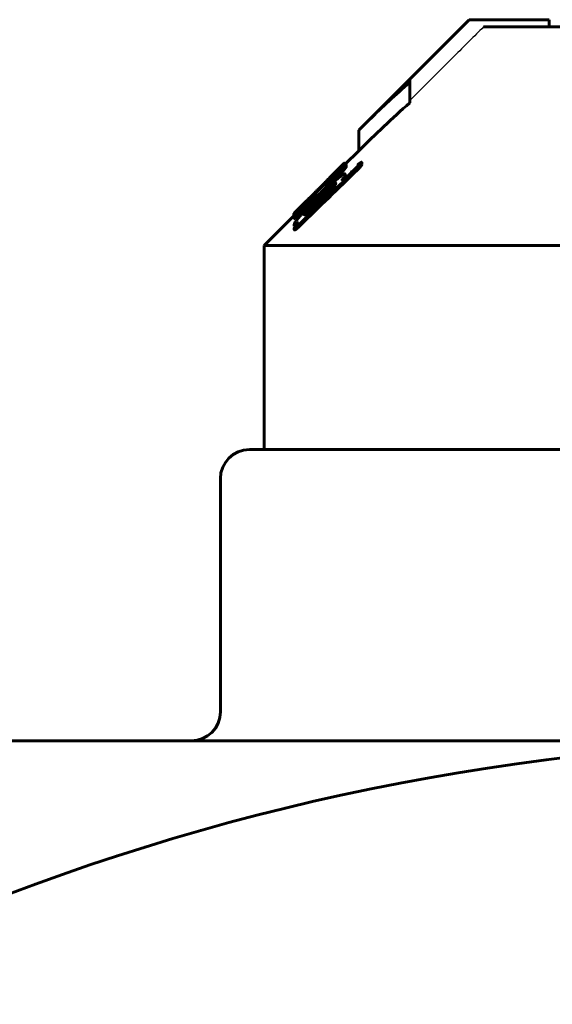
# Model space of a CAD drawing. Header units: millimetres. Extents: x -382 to 849, y -192 to 192.
# Tile 10 of 14: x 610 to 646, y 122 to 190. Entities that reach past the tile are written whole.
import ezdxf

# ---------------------------------------------------------------- set-up
doc = ezdxf.new("R2010")
doc.units = ezdxf.units.MM
doc.linetypes.add('K5LT-1', pattern=[0])
doc.linetypes.add('K5LT_BASIC', pattern=[0])
doc.layers.add('Системный слой (1)', color=7, linetype='Continuous', true_color=0x6c6c6c)

# ---------------------------------------------------------------- blocks, each defined once
blk = doc.blocks.new('U36')
at = {"layer": 'Системный слой (1)', "color": 150, "linetype": 'K5LT_BASIC', "lineweight": 60, "true_color": 0x0080ff}
for p, q in [((632.15, 179.686), (632.139, 179.675)), ((632.156, 179.69), (632.15, 179.686)), ((632.157, 179.691), (632.156, 179.69)), ((632.156, 179.688), (632.157, 179.69)), ((632.157, 179.69), (632.157, 179.691)), ((632.157, 179.691), (632.157, 179.691))]:
    blk.add_line(p, q, dxfattribs=at)
blk = doc.blocks.new('U39')
at = {"layer": 'Системный слой (1)', "color": 150, "linetype": 'K5LT_BASIC', "lineweight": 60, "true_color": 0x0080ff}
for p, q in [((631.165, 178.413), (631.088, 178.339)), ((631.01, 178.265), (630.931, 178.189)), ((631.088, 178.339), (631.01, 178.265))]:
    blk.add_line(p, q, dxfattribs=at)
blk = doc.blocks.new('U40')
at = {"layer": 'Системный слой (1)', "color": 150, "linetype": 'K5LT_BASIC', "lineweight": 60, "true_color": 0x0080ff}
for p, q in [((630.16, 177.24), (630.166, 177.229)), ((630.166, 177.229), (630.186, 177.231)), ((630.186, 177.231), (630.227, 177.255))]:
    blk.add_line(p, q, dxfattribs=at)
blk = doc.blocks.new('U42')
at = {"layer": 'Системный слой (1)', "color": 150, "linetype": 'K5LT_BASIC', "lineweight": 60, "true_color": 0x0080ff}
for p, q in [((628.68, 175.319), (628.693, 175.309)), ((628.693, 175.309), (628.715, 175.306)), ((628.715, 175.306), (628.744, 175.311))]:
    blk.add_line(p, q, dxfattribs=at)
blk = doc.blocks.new('U43')
at = {"layer": 'Системный слой (1)', "color": 150, "linetype": 'K5LT_BASIC', "lineweight": 60, "true_color": 0x0080ff}
for p, q in [((628.636, 176.069), (628.637, 176.075)), ((628.637, 176.075), (628.642, 176.085)), ((628.642, 176.085), (628.65, 176.097))]:
    blk.add_line(p, q, dxfattribs=at)
blk = doc.blocks.new('U46')
at = {"layer": 'Системный слой (1)', "color": 150, "linetype": 'K5LT_BASIC', "lineweight": 60, "true_color": 0x0080ff}
for p, q in [((631.322, 178.34), (631.615, 178.653)), ((631.615, 178.653), (631.886, 178.953)), ((631.014, 178.017), (631.322, 178.34))]:
    blk.add_line(p, q, dxfattribs=at)
blk = doc.blocks.new('U48')
at = {"layer": 'Системный слой (1)', "color": 150, "linetype": 'K5LT_BASIC', "lineweight": 60, "true_color": 0x0080ff}
for p, q in [((632.157, 179.609), (632.189, 179.631)), ((632.189, 179.631), (632.208, 179.639)), ((632.208, 179.639), (632.214, 179.633))]:
    blk.add_line(p, q, dxfattribs=at)
blk = doc.blocks.new('U53')
at = {"layer": 'Системный слой (1)', "color": 150, "linetype": 'K5LT_BASIC', "lineweight": 60, "true_color": 0x0080ff}
for p, q in [((628.65, 176.041), (628.661, 176.051)), ((628.661, 176.051), (628.692, 176.078)), ((628.692, 176.078), (628.735, 176.118))]:
    blk.add_line(p, q, dxfattribs=at)
blk = doc.blocks.new('U54')
at = {"layer": 'Системный слой (1)', "color": 150, "linetype": 'K5LT_BASIC', "lineweight": 60, "true_color": 0x0080ff}
for p, q in [((630.294, 177.83), (632.062, 179.599)), ((628.768, 176.304), (629.524, 177.061))]:
    blk.add_line(p, q, dxfattribs=at)
blk = doc.blocks.new('U55')
at = {"layer": 'Системный слой (1)', "color": 150, "linetype": 'K5LT_BASIC', "lineweight": 60, "true_color": 0x0080ff}
for p, q in [((632.157, 179.552), (633.105, 180.5)), ((626.605, 174), (628.65, 176.045))]:
    blk.add_line(p, q, dxfattribs=at)
blk = doc.blocks.new('U61')
at = {"layer": 'Системный слой (1)', "color": 150, "linetype": 'K5LT_BASIC', "lineweight": 60, "true_color": 0x0080ff}
for p, q in [((629.693, 176.942), (629.832, 177.088)), ((629.832, 177.088), (629.976, 177.236)), ((629.976, 177.236), (630.123, 177.385))]:
    blk.add_line(p, q, dxfattribs=at)
blk = doc.blocks.new('U62')
at = {"layer": 'Системный слой (1)', "color": 150, "linetype": 'K5LT_BASIC', "lineweight": 60, "true_color": 0x0080ff}
for p, q in [((630.902, 177.639), (631.194, 177.902)), ((631.194, 177.902), (631.446, 178.097)), ((630.604, 177.359), (630.902, 177.639))]:
    blk.add_line(p, q, dxfattribs=at)
blk = doc.blocks.new('U63')
at = {"layer": 'Системный слой (1)', "color": 150, "linetype": 'K5LT_BASIC', "lineweight": 60, "true_color": 0x0080ff}
for p, q in [((632.173, 178.686), (632.178, 178.697)), ((632.178, 178.697), (632.182, 178.708)), ((632.182, 178.708), (632.186, 178.718))]:
    blk.add_line(p, q, dxfattribs=at)

msp = doc.modelspace()

# ---------------------------------------------------------------- linework, layer by layer
at = {"layer": 'Системный слой (1)', "color": 150, "linetype": 'K5LT_BASIC', "lineweight": 60, "true_color": 0x0080ff}
for p, q in [((633.105, 181.914), (640.691, 189.5)), ((640.691, 189.5), (640.75, 189.5)), ((646.18, 189.5), (640.75, 189.5)), ((646.18, 189), (646.18, 189.5)), ((641.666, 189), (664.855, 189)), ((636.605, 185.363), (636.605, 185.211)), ((636.605, 183.797), (636.605, 185.211)), ((633.105, 180.5), (633.105, 181.914)), ((631.886, 178.953), (631.886, 179.094)), ((632.086, 179.471), (632.156, 179.547)), ((632.156, 179.547), (632.156, 179.688)), ((632.157, 179.55), (632.157, 179.691)), ((632.214, 179.609), (632.214, 179.633)), ((632.244, 179.558), (632.244, 179.545)), ((632.244, 179.404), (632.244, 179.545)), ((633.015, 179.194), (633.015, 179.335)), ((633.319, 179.566), (633.319, 179.707)), ((631.112, 178.621), (631.112, 178.624)), ((631.112, 178.561), (631.112, 178.621)), ((631.255, 178.792), (631.221, 178.758)), ((631.255, 178.776), (631.255, 178.792)), ((631.419, 178.917), (631.31, 178.808)), ((631.31, 178.754), (631.31, 178.808)), ((631.419, 178.859), (631.419, 178.917)), ((631.579, 178.912), (631.579, 178.897)), ((631.917, 178.442), (631.954, 178.474)), ((632.186, 178.718), (632.186, 178.86)), ((630.952, 178.095), (630.519, 177.659)), ((630.771, 178.226), (630.771, 178.303)), ((630.843, 178.102), (630.84, 178.099)), ((630.843, 178.244), (630.931, 178.331)), ((630.843, 178.102), (630.843, 178.244)), ((630.931, 178.189), (630.843, 178.102)), ((630.877, 178.111), (630.843, 178.079)), ((630.931, 178.189), (630.931, 178.331)), ((630.952, 177.959), (630.952, 178.095)), ((629.673, 177.193), (629.765, 177.285)), ((629.782, 177.302), (629.782, 177.317)), ((630.14, 177.544), (630.123, 177.527)), ((630.123, 177.385), (630.123, 177.527)), ((630.14, 177.402), (630.123, 177.385)), ((630.14, 177.402), (630.14, 177.544)), ((630.16, 177.24), (630.16, 177.382)), ((630.232, 177.688), (630.232, 177.733)), ((630.3, 177.205), (630.406, 177.309)), ((630.406, 177.168), (630.3, 177.064)), ((630.604, 177.164), (630.317, 176.885)), ((630.372, 177.399), (630.427, 177.452)), ((630.519, 177.543), (630.519, 177.659)), ((630.604, 177.359), (630.604, 177.5)), ((629.475, 176.997), (629.475, 177.011)), ((629.547, 176.723), (629.512, 176.689)), ((629.547, 176.581), (629.512, 176.547)), ((629.547, 176.581), (629.547, 176.723)), ((629.816, 177.038), (629.816, 177.026)), ((629.816, 176.885), (629.816, 177.026)), ((628.636, 176.031), (628.636, 176.069)), ((628.65, 176.041), (628.65, 176.183)), ((628.667, 175.87), (628.667, 176.012)), ((628.827, 176.226), (628.827, 176.343)), ((628.953, 176.045), (628.953, 176.187)), ((629.472, 176.172), (629.446, 176.139)), ((629.472, 176.172), (629.472, 176.314)), ((628.68, 175.319), (628.68, 175.461)), ((628.68, 175.068), (628.68, 175.21)), ((628.697, 175.08), (628.697, 175.222)), ((629.076, 175.37), (629.076, 175.511)), ((626.605, 174), (706.605, 174)), ((626.605, 160), (626.605, 174)), ((707.605, 160), (625.605, 160)), ((623.605, 158), (623.605, 142)), ((666.605, 140), (518.605, 140))]:
    msp.add_line(p, q, dxfattribs=at)
msp.add_circle((666.605, -22), 162, dxfattribs=at)
for centre, start, end in [((625.605, 158), 90, 180), ((621.605, 142), 270, 0)]:
    msp.add_arc(centre, 2, start, end, dxfattribs=at)
at = {"layer": 'Системный слой (1)', "color": 7, "linetype": 'K5LT-1'}
for points, knots in [([(640.75, 189.5), (640.535, 189.286), (639.153, 187.907), (637.772, 186.528), (636.605, 185.363)], [0, 0, 0, 0, 0.304, 1.954023, 1.954023, 1.954023, 1.954023]), ([(641.666, 189), (641.347, 188.681), (640.668, 188.004), (639.638, 186.976), (638.271, 185.612), (637.262, 184.605), (636.605, 183.949)], [0, 0, 0, 0, 1.276408, 2.707342, 4.113524, 6.73638, 6.73638, 6.73638, 6.73638])]:
    msp.add_open_spline(points, degree=3, knots=knots, dxfattribs=at)
at = {"layer": 'Системный слой (1)', "color": 150, "linetype": 'K5LT_BASIC', "lineweight": 60, "true_color": 0x0080ff}
for points, knots in [([(636.605, 185.211), (636.128, 184.792), (635.194, 183.946), (634.033, 182.835), (633.344, 182.154), (633.105, 181.914)], [0, 0, 0, 0, 2.4017, 4.74577, 6, 6, 6, 6]), ([(636.605, 183.797), (636.006, 183.271), (634.829, 182.195), (633.675, 181.07), (633.105, 180.5)], [0, 0, 0, 0, 2.51244, 5, 5, 5, 5]), ([(631.992, 179.392), (631.888, 179.299), (631.662, 179.091), (631.281, 178.728), (630.878, 178.333), (630.602, 178.059), (630.464, 177.921)], [0, 0, 0, 0, 1.699632, 3.43004, 5.197194, 7, 7, 7, 7]), ([(630.952, 178.095), (631.059, 178.205), (631.213, 178.365), (631.444, 178.61), (631.654, 178.837), (631.809, 179.008), (631.886, 179.094)], [0, 0, 0, 0, 2.220592, 3.246296, 5.043341, 7, 7, 7, 7]), ([(631.419, 178.917), (631.51, 179.009), (631.665, 179.167), (631.811, 179.319), (631.885, 179.396), (631.926, 179.44), (631.973, 179.49), (632.019, 179.54), (632.091, 179.617), (632.132, 179.662), (632.154, 179.686), (632.156, 179.688)], [0, 0, 0, 0, 2.839157, 4.897006, 5.403898, 5.985571, 6.786306, 7.740498, 8.677308, 11.68046, 12, 12, 12, 12]), ([(631.886, 179.094), (631.92, 179.134), (631.98, 179.204), (632.053, 179.292), (632.105, 179.355), (632.144, 179.403), (632.176, 179.443), (632.199, 179.473), (632.219, 179.5), (632.236, 179.526), (632.244, 179.54), (632.244, 179.545), (632.244, 179.545)], [0, 0, 0, 0, 2.849149, 4.971425, 6.444351, 7.770175, 8.839568, 9.923347, 10.539356, 11.615873, 12.844794, 13, 13, 13, 13]), ([(631.886, 178.953), (631.92, 178.993), (631.98, 179.063), (632.053, 179.15), (632.105, 179.214), (632.144, 179.261), (632.176, 179.302), (632.199, 179.332), (632.219, 179.359), (632.236, 179.384), (632.244, 179.399), (632.244, 179.403), (632.244, 179.404)], [0, 0, 0, 0, 2.849149, 4.971425, 6.444351, 7.770175, 8.839568, 9.923347, 10.539356, 11.615873, 12.844794, 13, 13, 13, 13]), ([(632.244, 179.558), (632.244, 179.564), (632.239, 179.57), (632.219, 179.564), (632.193, 179.55), (632.162, 179.529), (632.114, 179.493), (632.059, 179.449), (632.013, 179.41), (631.992, 179.392)], [0, 0, 0, 0, 1.881133, 3.303553, 4.226116, 5.764853, 6.799753, 8.634258, 10, 10, 10, 10]), ([(633.319, 179.707), (633.312, 179.712), (633.3, 179.716), (633.276, 179.709), (633.263, 179.704), (633.25, 179.697), (633.23, 179.686), (633.205, 179.669), (633.176, 179.648), (633.147, 179.624), (633.094, 179.578), (633.049, 179.537), (633.015, 179.504)], [0, 0, 0, 0, 3.054772, 4.087976, 4.537085, 5.197613, 6.089196, 7.063609, 8.046294, 8.99553, 9.83962, 13, 13, 13, 13]), ([(633.015, 179.335), (633.045, 179.364), (633.089, 179.408), (633.148, 179.471), (633.184, 179.512), (633.215, 179.549), (633.239, 179.581), (633.282, 179.64), (633.306, 179.681), (633.319, 179.707)], [0, 0, 0, 0, 2.082945, 3.070418, 4.43191, 5.06467, 5.886025, 6.884231, 10, 10, 10, 10]), ([(633.015, 179.194), (633.045, 179.223), (633.089, 179.267), (633.148, 179.329), (633.184, 179.371), (633.215, 179.408), (633.239, 179.439), (633.282, 179.498), (633.306, 179.539), (633.319, 179.566)], [0, 0, 0, 0, 2.082945, 3.070418, 4.43191, 5.06467, 5.886025, 6.884231, 10, 10, 10, 10]), ([(631.917, 178.803), (631.822, 178.729), (631.653, 178.591), (631.429, 178.397), (631.282, 178.265), (631.129, 178.125), (630.85, 177.866), (630.596, 177.62), (630.427, 177.452)], [0, 0, 0, 0, 1.958425, 3.296974, 4.12341, 4.583495, 6.018114, 9, 9, 9, 9]), ([(630.771, 178.303), (630.787, 178.32), (630.814, 178.348), (630.867, 178.403), (630.908, 178.444), (630.951, 178.487), (630.988, 178.524), (631.028, 178.564), (631.073, 178.609), (631.137, 178.674), (631.188, 178.724), (631.221, 178.758)], [0, 0, 0, 0, 2.928045, 4.07222, 5.663341, 6.510877, 7.34066, 8.193089, 9.113181, 10.081488, 12, 12, 12, 12]), ([(630.877, 178.111), (630.937, 178.173), (631.026, 178.266), (631.147, 178.393), (631.232, 178.484), (631.324, 178.583), (631.389, 178.654), (631.449, 178.722), (631.488, 178.768), (631.529, 178.817), (631.556, 178.854), (631.575, 178.882), (631.579, 178.893), (631.579, 178.897)], [0, 0, 0, 0, 2.759405, 4.05489, 5.662593, 6.8493, 8.664734, 9.096276, 10.321451, 11.150252, 12.121756, 12.997684, 14, 14, 14, 14]), ([(631.579, 178.912), (631.579, 178.915), (631.577, 178.916), (631.564, 178.91), (631.545, 178.897), (631.52, 178.877), (631.493, 178.855), (631.462, 178.828), (631.426, 178.796), (631.39, 178.763), (631.342, 178.72), (631.27, 178.653), (631.161, 178.55), (631.042, 178.437), (630.963, 178.361), (630.931, 178.331)], [0, 0, 0, 0, 0.876333, 1.661463, 2.622109, 3.317114, 4.083198, 4.884177, 5.73278, 6.625186, 7.396228, 8.866036, 11.249643, 14.103123, 16, 16, 16, 16]), ([(631.419, 178.945), (631.388, 178.913), (631.335, 178.858), (631.269, 178.79), (631.222, 178.742), (631.192, 178.711), (631.168, 178.685), (631.149, 178.665), (631.131, 178.645), (631.118, 178.631), (631.113, 178.625), (631.112, 178.624), (631.112, 178.624)], [0, 0, 0, 0, 3.290735, 5.625847, 7.1729, 8.598658, 9.218678, 10.329102, 11.161718, 12.052796, 12.761305, 13, 13, 13, 13]), ([(631.112, 178.621), (631.112, 178.621), (631.113, 178.621), (631.117, 178.624), (631.123, 178.63), (631.135, 178.641), (631.153, 178.658), (631.178, 178.681), (631.207, 178.708), (631.25, 178.75), (631.285, 178.784), (631.31, 178.808)], [0, 0, 0, 0, 0.74846, 1.327158, 2.095938, 3.010953, 4.174793, 5.676484, 7.160116, 8.512883, 12, 12, 12, 12]), ([(631.255, 178.792), (631.297, 178.834), (631.349, 178.886), (631.406, 178.942), (631.433, 178.969), (631.458, 178.994), (631.478, 179.013), (631.501, 179.036), (631.508, 179.041), (631.508, 179.041)], [0, 0, 0, 0, 3.068811, 3.791411, 4.811295, 5.6407, 6.54595, 7.429229, 10, 10, 10, 10]), ([(631.508, 179.041), (631.508, 179.04), (631.503, 179.034), (631.476, 179.005), (631.443, 178.971), (631.419, 178.945)], [0, 0, 0, 0, 1.589278, 3.106431, 6, 6, 6, 6]), ([(632.186, 178.86), (632.186, 178.882), (632.179, 178.91), (632.146, 178.921), (632.112, 178.915), (632.073, 178.901), (632.023, 178.875), (631.965, 178.838), (631.927, 178.81), (631.917, 178.803)], [0, 0, 0, 0, 2.860105, 4.573833, 5.888623, 6.638091, 8.005081, 9.509025, 10, 10, 10, 10]), ([(631.917, 178.442), (631.951, 178.486), (632.016, 178.573), (632.082, 178.67), (632.125, 178.738), (632.16, 178.799), (632.178, 178.838), (632.186, 178.86)], [0, 0, 0, 0, 2.080322, 4.132122, 5.125435, 6.090952, 8, 8, 8, 8]), ([(630.464, 177.921), (630.34, 177.797), (630.063, 177.518), (629.789, 177.241), (629.639, 177.088)], [0, 0, 0, 0, 2.238587, 5, 5, 5, 5]), ([(630.232, 177.733), (630.274, 177.776), (630.347, 177.851), (630.426, 177.934), (630.514, 178.027), (630.588, 178.107), (630.674, 178.199), (630.729, 178.258), (630.762, 178.294), (630.771, 178.303)], [0, 0, 0, 0, 1.423283, 2.676568, 3.371659, 5.634277, 6.958105, 9.197355, 10, 10, 10, 10]), ([(630.604, 177.5), (630.67, 177.563), (630.775, 177.663), (630.925, 177.803), (631.045, 177.913), (631.173, 178.025), (631.267, 178.105), (631.354, 178.175), (631.413, 178.219), (631.47, 178.254), (631.503, 178.269), (631.523, 178.273), (631.538, 178.269), (631.542, 178.26), (631.542, 178.25)], [0, 0, 0, 0, 2.544984, 3.931563, 5.637035, 7.099214, 8.85211, 9.382997, 10.851297, 11.587984, 12.582316, 13.279704, 13.759891, 15, 15, 15, 15]), ([(630.604, 177.164), (630.685, 177.243), (630.804, 177.363), (630.957, 177.522), (631.067, 177.642), (631.164, 177.751), (631.27, 177.875), (631.337, 177.956), (631.378, 178.008)], [0, 0, 0, 0, 2.472745, 3.684649, 4.932824, 6.217568, 7.16074, 9, 9, 9, 9]), ([(630.843, 178.244), (630.84, 178.24), (630.835, 178.235), (630.83, 178.229), (630.827, 178.224), (630.826, 178.222), (630.826, 178.222)], [0, 0, 0, 0, 2.597637, 3.993898, 5.287712, 7, 7, 7, 7]), ([(630.826, 178.222), (630.826, 178.217), (630.826, 178.208), (630.827, 178.193), (630.83, 178.17), (630.835, 178.133), (630.84, 178.099), (630.843, 178.079)], [0, 0, 0, 0, 0.884792, 1.687003, 2.733734, 5.086976, 8, 8, 8, 8]), ([(631.378, 178.008), (631.41, 178.048), (631.449, 178.101), (631.503, 178.182), (631.528, 178.223), (631.542, 178.25)], [0, 0, 0, 0, 2.443377, 3.441744, 6, 6, 6, 6]), ([(629.639, 177.088), (629.554, 177.001), (629.443, 176.886), (629.273, 176.708), (629.163, 176.591), (629.064, 176.486), (628.981, 176.396), (628.911, 176.32), (628.818, 176.216), (628.751, 176.139), (628.704, 176.078), (628.679, 176.042), (628.668, 176.022), (628.667, 176.014), (628.667, 176.012)], [0, 0, 0, 0, 2.871248, 3.784617, 5.959847, 6.87882, 7.531744, 9.266715, 9.800569, 11.843311, 12.82905, 13.442946, 14.626481, 15, 15, 15, 15]), ([(628.827, 176.343), (628.889, 176.402), (628.984, 176.493), (629.111, 176.615), (629.197, 176.698), (629.31, 176.808), (629.489, 176.984), (629.64, 177.133), (629.727, 177.221)], [0, 0, 0, 0, 2.355043, 3.309843, 4.006483, 4.93952, 6.615772, 9, 9, 9, 9]), ([(630.372, 177.399), (630.213, 177.242), (630.021, 177.049), (629.804, 176.825), (629.696, 176.713), (629.504, 176.51), (629.319, 176.308), (629.132, 176.096), (629.053, 176.004), (629.004, 175.946)], [0, 0, 0, 0, 3.146351, 3.842236, 4.488303, 5.408524, 7.951462, 8.672173, 10, 10, 10, 10]), ([(629.673, 177.193), (629.631, 177.151), (629.573, 177.094), (629.508, 177.03), (629.47, 176.992), (629.432, 176.956), (629.396, 176.921), (629.342, 176.87), (629.303, 176.833), (629.283, 176.815), (629.277, 176.81)], [0, 0, 0, 0, 2.295047, 3.065224, 3.772701, 4.627219, 5.586823, 6.546532, 9.446184, 11, 11, 11, 11]), ([(630.123, 177.527), (630.054, 177.457), (629.963, 177.364), (629.824, 177.22), (629.726, 177.119), (629.611, 176.998), (629.537, 176.919), (629.461, 176.836), (629.414, 176.783), (629.368, 176.729), (629.341, 176.695), (629.32, 176.664), (629.315, 176.651), (629.315, 176.647)], [0, 0, 0, 0, 2.745771, 3.602286, 5.601589, 6.755827, 8.551744, 8.974339, 10.531093, 11.10338, 12.079667, 12.863865, 14, 14, 14, 14]), ([(630.3, 177.205), (630.219, 177.125), (630.097, 177.003), (629.922, 176.821), (629.777, 176.665), (629.618, 176.487), (629.521, 176.374), (629.472, 176.314)], [0, 0, 0, 0, 2.086905, 3.155501, 4.732598, 6.193295, 8, 8, 8, 8]), ([(630.3, 177.064), (630.219, 176.984), (630.097, 176.862), (629.922, 176.679), (629.777, 176.524), (629.618, 176.346), (629.521, 176.233), (629.472, 176.172)], [0, 0, 0, 0, 2.086905, 3.155501, 4.732598, 6.193295, 8, 8, 8, 8]), ([(629.475, 177.011), (629.504, 177.041), (629.55, 177.086), (629.614, 177.15), (629.662, 177.198), (629.704, 177.24), (629.733, 177.269), (629.752, 177.287), (629.763, 177.299), (629.771, 177.306), (629.777, 177.312), (629.781, 177.316), (629.782, 177.317), (629.782, 177.317)], [0, 0, 0, 0, 3.459795, 5.316683, 7.549542, 9.342726, 10.752337, 11.538252, 12.094667, 12.66833, 13.059339, 13.531377, 14, 14, 14, 14]), ([(629.727, 177.221), (629.786, 177.279), (629.87, 177.364), (629.98, 177.475), (630.092, 177.588), (630.176, 177.674), (630.232, 177.733)], [0, 0, 0, 0, 2.341819, 3.374507, 4.472894, 7, 7, 7, 7]), ([(630.16, 177.696), (630.148, 177.682), (630.124, 177.658), (630.082, 177.613), (630.044, 177.572), (629.996, 177.522), (629.955, 177.478), (629.904, 177.425), (629.871, 177.392), (629.822, 177.342), (629.79, 177.31), (629.765, 177.285)], [0, 0, 0, 0, 2.582727, 4.224835, 6.130532, 7.08035, 8.87906, 9.419288, 10.422206, 10.778216, 12, 12, 12, 12]), ([(630.16, 177.382), (630.16, 177.374), (630.165, 177.366), (630.184, 177.371), (630.199, 177.379), (630.215, 177.388), (630.235, 177.402), (630.263, 177.423), (630.304, 177.457), (630.353, 177.501), (630.429, 177.571), (630.483, 177.623), (630.519, 177.659)], [0, 0, 0, 0, 2.829768, 4.166271, 4.871793, 5.485473, 6.30093, 7.183967, 8.069779, 9.547386, 10.646736, 13, 13, 13, 13]), ([(630.604, 177.5), (630.604, 177.5), (630.603, 177.5), (630.602, 177.499), (630.601, 177.498), (630.6, 177.498), (630.599, 177.497), (630.597, 177.495), (630.594, 177.492), (630.589, 177.487), (630.583, 177.481), (630.572, 177.471), (630.555, 177.454), (630.522, 177.423), (630.471, 177.373), (630.43, 177.332), (630.406, 177.309)], [0, 0, 0, 0, 0.156271, 0.253941, 0.321091, 0.398941, 0.495434, 0.607757, 0.890522, 1.393702, 1.765771, 2.585777, 3.986372, 6.275759, 10.906491, 17, 17, 17, 17]), ([(630.604, 177.359), (630.604, 177.359), (630.603, 177.359), (630.602, 177.358), (630.601, 177.357), (630.6, 177.356), (630.599, 177.355), (630.597, 177.353), (630.594, 177.35), (630.589, 177.346), (630.583, 177.34), (630.572, 177.33), (630.555, 177.313), (630.522, 177.281), (630.471, 177.232), (630.43, 177.191), (630.406, 177.168)], [0, 0, 0, 0, 0.156271, 0.253941, 0.321091, 0.398941, 0.495434, 0.607757, 0.890522, 1.393702, 1.765771, 2.585777, 3.986372, 6.275759, 10.906491, 17, 17, 17, 17]), ([(628.953, 176.187), (628.995, 176.222), (629.072, 176.286), (629.17, 176.371), (629.236, 176.43), (629.284, 176.472), (629.343, 176.527), (629.42, 176.599), (629.482, 176.659), (629.512, 176.689)], [0, 0, 0, 0, 2.658813, 4.571723, 5.500637, 6.224272, 7.028572, 8.529888, 10, 10, 10, 10]), ([(628.953, 176.045), (628.995, 176.08), (629.072, 176.144), (629.17, 176.229), (629.236, 176.289), (629.284, 176.331), (629.343, 176.385), (629.42, 176.457), (629.482, 176.517), (629.512, 176.547)], [0, 0, 0, 0, 2.658813, 4.571723, 5.500637, 6.224272, 7.028572, 8.529888, 10, 10, 10, 10]), ([(629.277, 176.81), (629.286, 176.819), (629.301, 176.836), (629.336, 176.871), (629.372, 176.908), (629.423, 176.959), (629.455, 176.991), (629.475, 177.011)], [0, 0, 0, 0, 1.97009, 2.96107, 5.401102, 6.462171, 8, 8, 8, 8]), ([(629.656, 176.91), (629.632, 176.889), (629.59, 176.851), (629.526, 176.794), (629.466, 176.743), (629.414, 176.7), (629.377, 176.672), (629.353, 176.656), (629.336, 176.646), (629.319, 176.639), (629.315, 176.642), (629.315, 176.647)], [0, 0, 0, 0, 1.493903, 2.770243, 4.382662, 5.900937, 7.153224, 8.081833, 8.975486, 9.997392, 12, 12, 12, 12]), ([(629.345, 176.13), (629.345, 176.119), (629.351, 176.107), (629.375, 176.107), (629.403, 176.116), (629.438, 176.134), (629.477, 176.158), (629.517, 176.186), (629.564, 176.22), (629.621, 176.265), (629.686, 176.317), (629.778, 176.395), (629.895, 176.497), (630.031, 176.62), (630.172, 176.749), (630.266, 176.837), (630.317, 176.885)], [0, 0, 0, 0, 1.650226, 2.641201, 3.44972, 4.375546, 5.161701, 5.773517, 6.554298, 7.442125, 8.392769, 9.391814, 11.348771, 13.205453, 14.906163, 17, 17, 17, 17]), ([(629.547, 176.723), (629.567, 176.744), (629.599, 176.776), (629.642, 176.821), (629.679, 176.861), (629.722, 176.907), (629.761, 176.952), (629.789, 176.987), (629.806, 177.011), (629.813, 177.022), (629.816, 177.026)], [0, 0, 0, 0, 1.934518, 2.904162, 4.173717, 5.692739, 7.420465, 8.912491, 10.091919, 11, 11, 11, 11]), ([(629.547, 176.581), (629.567, 176.602), (629.599, 176.634), (629.642, 176.68), (629.679, 176.72), (629.722, 176.766), (629.761, 176.811), (629.789, 176.846), (629.806, 176.869), (629.813, 176.88), (629.816, 176.885)], [0, 0, 0, 0, 1.934518, 2.904162, 4.173717, 5.692739, 7.420465, 8.912491, 10.091919, 11, 11, 11, 11]), ([(629.816, 177.038), (629.816, 177.039), (629.813, 177.038), (629.803, 177.033), (629.792, 177.025), (629.775, 177.011), (629.754, 176.994), (629.714, 176.961), (629.681, 176.933), (629.656, 176.91)], [0, 0, 0, 0, 1.16325, 1.672215, 2.536411, 3.65903, 4.950005, 6.221525, 10, 10, 10, 10]), ([(628.65, 176.183), (628.65, 176.182), (628.656, 176.187), (628.679, 176.208), (628.719, 176.244), (628.767, 176.288), (628.811, 176.329), (628.827, 176.343)], [0, 0, 0, 0, 1.450104, 3.155297, 4.118464, 6.689764, 8, 8, 8, 8]), ([(628.768, 176.304), (628.737, 176.273), (628.701, 176.238), (628.668, 176.204), (628.653, 176.188), (628.65, 176.183), (628.65, 176.183)], [0, 0, 0, 0, 3.115455, 4.081137, 5.691003, 7, 7, 7, 7]), ([(628.667, 176.012), (628.667, 175.999), (628.678, 175.993), (628.718, 176.011), (628.747, 176.028), (628.785, 176.054), (628.852, 176.104), (628.913, 176.153), (628.953, 176.187)], [0, 0, 0, 0, 3.235924, 4.245074, 4.912048, 6.031357, 7.186537, 9, 9, 9, 9]), ([(628.667, 175.87), (628.667, 175.858), (628.678, 175.851), (628.718, 175.87), (628.747, 175.887), (628.785, 175.912), (628.852, 175.962), (628.913, 176.011), (628.953, 176.045)], [0, 0, 0, 0, 3.235924, 4.245074, 4.912048, 6.031357, 7.186537, 9, 9, 9, 9]), ([(629.004, 175.946), (628.95, 175.88), (628.87, 175.779), (628.777, 175.653), (628.718, 175.561), (628.686, 175.497), (628.68, 175.47), (628.68, 175.461)], [0, 0, 0, 0, 2.460153, 3.89213, 5.49117, 7.005979, 8, 8, 8, 8]), ([(629.472, 176.314), (629.449, 176.285), (629.419, 176.245), (629.384, 176.197), (629.364, 176.168), (629.351, 176.147), (629.346, 176.135), (629.345, 176.131), (629.345, 176.13)], [0, 0, 0, 0, 3.478355, 5.023293, 6.506976, 7.722207, 8.647874, 9, 9, 9, 9]), ([(628.68, 175.461), (628.685, 175.454), (628.696, 175.447), (628.721, 175.447), (628.747, 175.453), (628.779, 175.465), (628.817, 175.483), (628.859, 175.506), (628.914, 175.54), (628.958, 175.569), (628.987, 175.589)], [0, 0, 0, 0, 2.140829, 3.259465, 4.44214, 5.655213, 6.871589, 8.061423, 9.132072, 11, 11, 11, 11]), ([(628.987, 175.589), (628.958, 175.557), (628.91, 175.504), (628.847, 175.434), (628.802, 175.381), (628.765, 175.337), (628.737, 175.302), (628.71, 175.267), (628.691, 175.238), (628.682, 175.219), (628.68, 175.212), (628.68, 175.21)], [0, 0, 0, 0, 2.638748, 4.310684, 5.918997, 7.104119, 8.225359, 9.155633, 10.542094, 11.41178, 12, 12, 12, 12]), ([(628.68, 175.21), (628.68, 175.209), (628.681, 175.209), (628.683, 175.209), (628.685, 175.211), (628.688, 175.213), (628.692, 175.217), (628.695, 175.22), (628.697, 175.222)], [0, 0, 0, 0, 2.083242, 3.38667, 4.744712, 5.799114, 6.662426, 9, 9, 9, 9]), ([(628.68, 175.068), (628.68, 175.068), (628.681, 175.067), (628.683, 175.068), (628.685, 175.07), (628.688, 175.072), (628.692, 175.075), (628.695, 175.078), (628.697, 175.08)], [0, 0, 0, 0, 2.083242, 3.38667, 4.744712, 5.799114, 6.662426, 9, 9, 9, 9]), ([(628.697, 175.222), (628.697, 175.214), (628.701, 175.207), (628.715, 175.209), (628.725, 175.212), (628.74, 175.219), (628.76, 175.232), (628.785, 175.25), (628.816, 175.274), (628.851, 175.303), (628.893, 175.34), (628.945, 175.386), (629.008, 175.446), (629.053, 175.489), (629.076, 175.511)], [0, 0, 0, 0, 2.415638, 2.923763, 3.610448, 4.365856, 5.167941, 6.065659, 7.108076, 8.234058, 9.31588, 10.951464, 12.896895, 15, 15, 15, 15]), ([(628.697, 175.08), (628.697, 175.072), (628.701, 175.066), (628.715, 175.067), (628.725, 175.071), (628.74, 175.078), (628.76, 175.09), (628.785, 175.108), (628.816, 175.132), (628.851, 175.161), (628.893, 175.198), (628.945, 175.245), (629.008, 175.304), (629.053, 175.347), (629.076, 175.37)], [0, 0, 0, 0, 2.415638, 2.923763, 3.610448, 4.365856, 5.167941, 6.065659, 7.108076, 8.234058, 9.31588, 10.951464, 12.896895, 15, 15, 15, 15])]:
    msp.add_open_spline(points, degree=3, knots=knots, dxfattribs=at)
for points in [[(633.015, 179.335), (631.7, 178.063), (630.387, 176.788), (629.076, 175.511)], [(633.015, 179.194), (631.7, 177.921), (630.387, 176.646), (629.076, 175.37)], [(632.139, 179.675), (632.116, 179.653), (632.091, 179.628), (632.062, 179.599)], [(632.156, 179.547), (632.157, 179.548), (632.157, 179.549), (632.157, 179.55)], [(630.294, 177.83), (630.243, 177.78), (630.199, 177.736), (630.16, 177.696)], [(630.16, 177.382), (630.154, 177.448), (630.147, 177.502), (630.14, 177.544)], [(630.16, 177.24), (630.154, 177.307), (630.147, 177.361), (630.14, 177.402)]]:
    msp.add_open_spline(points, degree=3, dxfattribs=at)
at = {"layer": 'Системный слой (1)', "color": 7, "linetype": 'K5LT-1'}
msp.add_open_spline([(631.954, 178.474), (632.131, 178.646), (632.485, 178.989), (632.838, 179.332), (633.015, 179.504)], degree=3, dxfattribs=at)

# ---------------------------------------------------------------- block references
at = {"layer": 'Системный слой (1)'}
for name in ['U55', 'U54', 'U36', 'U48', 'U39', 'U46', 'U63', 'U62', 'U61', 'U40', 'U43', 'U53', 'U42']:
    msp.add_blockref(name, (0, 0), dxfattribs=at)

doc.saveas('drawing.dxf')
